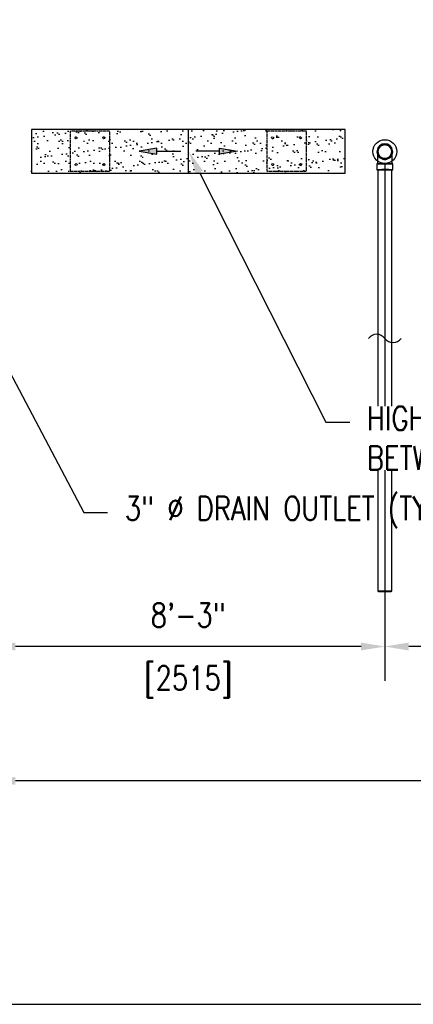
# Model space of a CAD drawing. Header units: inches. Extents: x -1118 to 4898, y -2233 to -529.
# Tile 101 of 124: x 271 to 370, y -927 to -679. Entities that reach past the tile are written whole.
import ezdxf
from ezdxf import colors
from ezdxf.entities.mleader import LeaderData, LeaderLine
from ezdxf.enums import TextEntityAlignment as Align
from ezdxf.math import Vec2, Vec3

# ---------------------------------------------------------------- set-up
doc = ezdxf.new("R2010")
doc.units = ezdxf.units.IN
doc.header["$MEASUREMENT"] = 0
doc.linetypes.add('Dash', pattern=[0.25, 0.125, -0.125])
doc.layers.get('0').update_dxf_attribs({"color": 241})
for name, color, linetype in [('A-FLOR-PATT', 8, 'Continuous'), ('A-FLOR-SLOPE', 172, 'Continuous'), ('P-DRNS-PIPE', 3, 'Dash'), ('S-ANNO-DIMS', 1, 'Continuous'), ('S-ANNO-NOTE', 2, 'Continuous'), ('S-ANNO-SYMB', 2, 'Continuous'), ('S-ANNO-SYMB A', 2, 'Continuous'), ('S-DOOR-SOLE', 131, 'Dash'), ('S-DOOR-TRNCH', 173, 'Continuous')]:
    doc.layers.add(name, color=color, linetype=linetype)
doc.layers.add('P-PIPE', color=9, linetype='Continuous', plot=False)
doc.styles.add('Annotative', font='romans.shx', dxfattribs={"width": 0.8, "height": 0.125})
doc.styles.add('Arial', font='romans.shx', dxfattribs={"width": 0.8})
doc.dimstyles.new('Annotative', dxfattribs={"dimscale": 0, "dimtxt": 0.125, "dimasz": 0.125, "dimexe": 0.18, "dimexo": 0.0625, "dimgap": 0.09, "dimtad": 1, "dimdec": 3, "dimzin": 3, "dimdsep": 46, "dimlunit": 4, "dimtxsty": 'Annotative', "dimcen": 0.09, "dimclrt": 2, "dimazin": 2, "dimtfac": 1, "dimtdec": 3, "dimtmove": 0, "dimatfit": 0, "dimfxl": 1, "dimtfill": 1, "dimfrac": 2, "dimtolj": 1, "dimtzin": 0, "dimarcsym": 0})

# ---------------------------------------------------------------- blocks, each defined once
blk = doc.blocks.new('*U14')
at = {"linetype": 'Continuous', "lineweight": -3}
blk.add_line((1.125, 0.625), (23.2159, 0.625), dxfattribs=at)
at = {"lineweight": -3, "style": 'Arial'}
blk.add_attdef('DRAWING_AREA_TITLE', text='', height=0.1875, dxfattribs=at).set_placement((1.3743, 0.6339), align=Align.BOTTOM_LEFT)
blk.add_attdef('X#', text='', height=0.1875, dxfattribs=at).set_placement((0.8125, 0.625), align=Align.MIDDLE_CENTER)
blk.add_attdef('SCALE:', text='', height=0.0938, dxfattribs=at).set_placement((1.3743, 0.5606), align=Align.TOP_LEFT)
blk = doc.blocks.new('*D38')
at = {"layer": 'P-PIPE', "color": 0, "lineweight": -2, "transparency": 16777216}
for p, q in [((362.5, -715.6), (362.5, -845.75)), ((461.5, -715.6), (461.5, -845.75)), ((455.5, -837.11), (368.5, -837.11))]:
    blk.add_line(p, q, dxfattribs=at)
at = {"layer": 'P-PIPE', "color": 0, "transparency": 16777216}
for points in [[(368.5, -836.11), (368.5, -838.11), (362.5, -837.11)], [(455.5, -836.11), (455.5, -838.11), (461.5, -837.11)]]:
    blk.add_solid(points, dxfattribs=at)
at = {"layer": 'P-PIPE', "transparency": 16777216, "char_height": 6, "attachment_point": 5, "style": 'Annotative', "bg_fill": 3, "box_fill_scale": 1.25, "bg_fill_color": 256, "bg_fill_true_color": 13158600, "bg_fill_transparency": 0}
for s, insert in [('\\A1;8\'-3"', (412, -829.22)), ('\\A1;[2515]', (412, -846))]:
    blk.add_mtext(s, dxfattribs=dict(at, insert=insert))
blk = doc.blocks.new('*D39')
at = {"layer": 'P-PIPE', "color": 0, "lineweight": -2, "transparency": 16777216}
for p, q in [((263.5, -715.6), (263.5, -845.75)), ((362.5, -715.6), (362.5, -845.75)), ((356.5, -837.11), (269.5, -837.11))]:
    blk.add_line(p, q, dxfattribs=at)
at = {"layer": 'P-PIPE', "color": 0, "transparency": 16777216}
for points in [[(269.5, -836.11), (269.5, -838.11), (263.5, -837.11)], [(356.5, -836.11), (356.5, -838.11), (362.5, -837.11)]]:
    blk.add_solid(points, dxfattribs=at)
at = {"layer": 'P-PIPE', "transparency": 16777216, "char_height": 6, "attachment_point": 5, "style": 'Annotative', "bg_fill": 3, "box_fill_scale": 1.25, "bg_fill_color": 256, "bg_fill_true_color": 13158600, "bg_fill_transparency": 0}
for s, insert in [('\\A1;8\'-3"', (313, -829.22)), ('\\A1;[2515]', (313, -846))]:
    blk.add_mtext(s, dxfattribs=dict(at, insert=insert))
blk = doc.blocks.new('*D46')
at = {"layer": 'S-ANNO-DIMS', "color": 0, "lineweight": -2, "transparency": 16777216}
for p, q in [((263.5, -762.6), (263.5, -879.54)), ((956.5, -762.59), (956.5, -879.54)), ((950.5, -870.9), (269.5, -870.9))]:
    blk.add_line(p, q, dxfattribs=at)
at = {"layer": 'S-ANNO-DIMS', "color": 0, "transparency": 16777216}
for points in [[(269.5, -869.9), (269.5, -871.9), (263.5, -870.9)], [(950.5, -869.9), (950.5, -871.9), (956.5, -870.9)]]:
    blk.add_solid(points, dxfattribs=at)
at = {"layer": 'S-ANNO-DIMS', "color": 2, "lineweight": -3, "transparency": 16777216, "insert": (610.12, -863.01), "char_height": 6, "width": 166.7663, "attachment_point": 5, "style": 'Annotative'}
blk.add_mtext('\\A1;FLOOR DRAINS @ 8\'-3" OC TYP', dxfattribs=at)
blk = doc.blocks.new('TRENCH SOLE PLATE')
at = {"lineweight": -3, "ltscale": 0.25}
blk.add_lwpolyline([(-5, 5), (-5, -5), (5, -5), (5, 5)], close=True, dxfattribs=at)
for centre in [(-3.5, 3.375), (3.5, 3.375), (-3.5, -3.375), (3.5, -3.375)]:
    blk.add_circle(centre, 0.25, dxfattribs=at)
blk = doc.blocks.new('ARROW')
for p, q in [((-0.09375, -0.015625), (-0.09375, 0.015625)), ((-0.09375, 0.015625), (0, 0)), ((0, 0), (-0.09375, -0.015625))]:
    blk.add_line(p, q)
blk.add_lwpolyline([(-0.09375, 0), (-0.21875, 0)])
blk.add_solid([(-0.09375, 0.015625), (0, 0), (-0.09375, -0.015625)])
blk = doc.blocks.new('*D63')
at = {"layer": 'S-ANNO-DIMS', "color": 0, "lineweight": -2, "transparency": 16777216}
for p, q in [((206.02, -628.03), (206.02, -622.39)), ((238.76, -714.49), (238.76, -622.39)), ((200.02, -631.03), (194.02, -631.03)), ((206.02, -631.03), (238.76, -631.03)), ((244.76, -631.03), (297.8, -631.03))]:
    blk.add_line(p, q, dxfattribs=at)
at = {"layer": 'S-ANNO-DIMS', "color": 0, "transparency": 16777216}
for points in [[(200.02, -630.03), (200.02, -632.03), (206.02, -631.03)], [(244.76, -630.03), (244.76, -632.03), (238.76, -631.03)]]:
    blk.add_solid(points, dxfattribs=at)
at = {"layer": 'S-ANNO-DIMS', "color": 2, "transparency": 16777216, "insert": (274.28, -622.13), "char_height": 6, "attachment_point": 5, "style": 'Annotative', "bg_fill": 3, "box_fill_scale": 1.25, "bg_fill_color": 256, "bg_fill_true_color": 13158600, "bg_fill_transparency": 0}
blk.add_mtext('\\A1;2\'-8 3/4"', dxfattribs=at)
blk = doc.blocks.new('*D67')
at = {"layer": 'S-ANNO-DIMS', "color": 0, "lineweight": -2, "transparency": 16777216}
for p, q in [((238.75, -714.49), (238.75, -588.39)), ((535.76, -714.49), (535.76, -588.39)), ((529.76, -597.03), (244.75, -597.03))]:
    blk.add_line(p, q, dxfattribs=at)
at = {"layer": 'S-ANNO-DIMS', "color": 0, "transparency": 16777216}
for points in [[(244.75, -596.03), (244.75, -598.03), (238.75, -597.03)], [(529.76, -596.03), (529.76, -598.03), (535.76, -597.03)]]:
    blk.add_solid(points, dxfattribs=at)
at = {"layer": 'S-ANNO-DIMS', "color": 2, "transparency": 16777216, "insert": (387.25, -588.13), "char_height": 6, "attachment_point": 5, "style": 'Annotative', "bg_fill": 3, "box_fill_scale": 1.25, "bg_fill_color": 256, "bg_fill_true_color": 13158600, "bg_fill_transparency": 0}
blk.add_mtext('\\A1;SOLE PLATES @ 4\'-1 1/2" OC TYP', dxfattribs=at)
blk = doc.blocks.new('_DotSmall')
at = {"color": 0, "linetype": 'ByBlock', "const_width": 0.5}
blk.add_lwpolyline([(-0.0625, 0, 1), (0.0625, 0, 1)], format="xyb", close=True, dxfattribs=at)

msp = doc.modelspace()

# ---------------------------------------------------------------- linework, layer by layer
at = {"layer": 'P-PIPE'}
for p, q in [((360.5186, -715.6583), (360.5186, -717.1583)), ((364.4766, -717.1583), (364.4766, -715.6583)), ((360.7476, -717.1583), (360.7476, -823.2221)), ((364.2476, -823.2221), (364.2476, -717.1583))]:
    msp.add_line(p, q, dxfattribs=at)
at = {"layer": 'P-PIPE', "flags": 128}
for points in [[(360.7476, -712.5955), (360.749, -712.5255), (360.7532, -712.4557), (360.7602, -712.386), (360.7699, -712.3167), (360.7825, -712.2478), (360.7977, -712.1795), (360.8157, -712.1119), (360.8364, -712.045), (360.8598, -711.979), (360.8857, -711.914), (360.9143, -711.8501), (360.9453, -711.7874), (360.9789, -711.726), (361.0149, -711.6659), (361.0532, -711.6074), (361.0939, -711.5504), (361.1368, -711.4951), (361.1819, -711.4416), (361.2291, -711.3899), (361.2783, -711.3401), (361.3295, -711.2924), (361.3826, -711.2467), (361.4374, -711.2032), (361.4939, -711.1619), (361.552, -711.1229), (361.6117, -711.0863), (361.6727, -711.0521), (361.7351, -711.0203), (361.7987, -710.9911), (361.8634, -710.9644), (361.9292, -710.9404), (361.9958, -710.919), (362.0633, -710.9003), (362.1314, -710.8843), (362.2001, -710.871), (362.2693, -710.8605), (362.3389, -710.8527), (362.4087, -710.8478), (362.4787, -710.8456), (362.4976, -710.8455)], [(362.4976, -710.8455), (362.5676, -710.8469), (362.6374, -710.8511), (362.7071, -710.8581), (362.7764, -710.8679), (362.8452, -710.8804), (362.9135, -710.8957), (362.9812, -710.9137), (363.0481, -710.9344), (363.1141, -710.9577), (363.1791, -710.9837), (363.243, -711.0122), (363.3057, -711.0433), (363.3671, -711.0768), (363.4271, -711.1128), (363.4857, -711.1512), (363.5427, -711.1918), (363.598, -711.2348), (363.6515, -711.2799), (363.7032, -711.3271), (363.7529, -711.3763), (363.8007, -711.4275), (363.8464, -711.4805), (363.8899, -711.5353), (363.9312, -711.5919), (363.9701, -711.65), (364.0068, -711.7096), (364.041, -711.7707), (364.0727, -711.8331), (364.102, -711.8967), (364.1286, -711.9614), (364.1527, -712.0271), (364.1741, -712.0938), (364.1928, -712.1612), (364.2088, -712.2293), (364.2221, -712.2981), (364.2326, -712.3673), (364.2404, -712.4368), (364.2453, -712.5067), (364.2475, -712.5766), (364.2476, -712.5955)], [(362.4976, -714.3455), (362.4276, -714.3441), (362.3577, -714.3399), (362.2881, -714.3329), (362.2188, -714.3232), (362.1499, -714.3106), (362.0816, -714.2954), (362.0139, -714.2774), (361.9471, -714.2567), (361.8811, -714.2333), (361.8161, -714.2074), (361.7522, -714.1788), (361.6895, -714.1478), (361.628, -714.1142), (361.568, -714.0782), (361.5094, -714.0399), (361.4525, -713.9992), (361.3972, -713.9563), (361.3436, -713.9112), (361.292, -713.864), (361.2422, -713.8147), (361.1944, -713.7636), (361.1488, -713.7105), (361.1053, -713.6557), (361.064, -713.5992), (361.025, -713.541), (360.9884, -713.4814), (360.9541, -713.4203), (360.9224, -713.358), (360.8932, -713.2944), (360.8665, -713.2296), (360.8424, -713.1639), (360.821, -713.0973), (360.8023, -713.0298), (360.7863, -712.9617), (360.773, -712.893), (360.7625, -712.8238), (360.7548, -712.7542), (360.7498, -712.6844), (360.7477, -712.6144), (360.7476, -712.5955)], [(360.7476, -714.4557), (360.7476, -714.3432), (360.7476, -714.2328), (360.7476, -714.1248), (360.7476, -714.0193), (360.7476, -713.9165), (360.7476, -713.8165), (360.7476, -713.7195), (360.7476, -713.6256), (360.7476, -713.5351), (360.7476, -713.448), (360.7476, -713.3645), (360.7476, -713.2847), (360.7476, -713.2087), (360.7476, -713.1368), (360.7476, -713.0689), (360.7476, -713.0052), (360.7476, -712.9458), (360.7476, -712.8908), (360.7476, -712.8403), (360.7476, -712.7943), (360.7476, -712.753), (360.7476, -712.7164), (360.7476, -712.6845), (360.7476, -712.6574), (360.7476, -712.6352), (360.7476, -712.6179), (360.7476, -712.6055), (360.7476, -712.598), (360.7476, -712.5955)], [(364.2476, -712.5955), (364.2462, -712.6655), (364.242, -712.7354), (364.235, -712.805), (364.2252, -712.8743), (364.2127, -712.9432), (364.1974, -713.0115), (364.1794, -713.0791), (364.1587, -713.146), (364.1354, -713.212), (364.1094, -713.277), (364.0809, -713.3409), (364.0498, -713.4036), (364.0163, -713.4651), (363.9803, -713.5251), (363.9419, -713.5836), (363.9012, -713.6406), (363.8583, -713.6959), (363.8132, -713.7494), (363.766, -713.8011), (363.7168, -713.8509), (363.6656, -713.8986), (363.6126, -713.9443), (363.5578, -713.9878), (363.5012, -714.0291), (363.4431, -714.0681), (363.3835, -714.1047), (363.3224, -714.1389), (363.26, -714.1707), (363.1964, -714.1999), (363.1317, -714.2266), (363.066, -714.2506), (362.9993, -714.272), (362.9319, -714.2908), (362.8637, -714.3068), (362.795, -714.3201), (362.7258, -714.3306), (362.6562, -714.3383), (362.5864, -714.3433), (362.5165, -714.3454), (362.4976, -714.3455)], [(364.2476, -712.5955), (364.2476, -712.598), (364.2476, -712.6054), (364.2476, -712.6178), (364.2476, -712.635), (364.2476, -712.6572), (364.2476, -712.6842), (364.2476, -712.716), (364.2476, -712.7526), (364.2476, -712.7939), (364.2476, -712.8398), (364.2476, -712.8903), (364.2476, -712.9453), (364.2476, -713.0046), (364.2476, -713.0683), (364.2476, -713.1361), (364.2476, -713.208), (364.2476, -713.2839), (364.2476, -713.3637), (364.2476, -713.4472), (364.2476, -713.5342), (364.2476, -713.6247), (364.2476, -713.7186), (364.2476, -713.8155), (364.2476, -713.9155), (364.2476, -714.0183), (364.2476, -714.1238), (364.2476, -714.2318), (364.2476, -714.3421), (364.2476, -714.4546), (364.2476, -714.499)], [(360.7476, -715.6583), (360.7476, -715.5346), (360.7476, -715.4111), (360.7476, -715.2881), (360.7476, -715.1657), (360.7476, -715.0441), (360.7476, -714.9236), (360.7476, -714.8043), (360.7476, -714.6864), (360.7476, -714.5702), (360.7476, -714.499)], [(364.2476, -714.499), (364.2476, -714.5691), (364.2476, -714.6853), (364.2476, -714.8032), (364.2476, -714.9225), (364.2476, -715.043), (364.2476, -715.1645), (364.2476, -715.2869), (364.2476, -715.41), (364.2476, -715.5334), (364.2476, -715.6572), (364.2476, -715.6583)]]:
    msp.add_lwpolyline(points, dxfattribs=at)
at = {"layer": 'P-PIPE'}
for radius, start, end in [(1.979, 90, 254.389728), (1.979, 90, 254.389728), (1.75, 0, 180), (1.75, 90, 270), (1.979, 285.610272, 90), (1.979, 285.610272, 90), (1.75, 270, 90), (1.75, 180, 0), (1.979, 255, 270), (1.979, 255, 270), (1.979, 270, 285), (1.979, 270, 285)]:
    msp.add_arc((362.4976, -712.5955), radius, start, end, dxfattribs=at)
for centre, major_axis, start_param, end_param in [((362.4976, -715.6583), (1.979, 0), 1.57079633, 4.71238898), ((362.4976, -715.6583), (-1.979, 0), -0.48583578, 0), ((362.4976, -715.6583), (-1.979, 0), -0.48583578, 0), ((362.4976, -715.6583), (-1.979, 0), -0.48583578, 0), ((362.4976, -715.6583), (-1.979, 0), -0.48583578, 0), ((362.4976, -715.6583), (-1.979, 0), -0.48583578, 0), ((362.4976, -715.6583), (-1.979, 0), -0.48583578, 0), ((362.4976, -715.6583), (-1.979, 0), -0.48583578, 0), ((362.4976, -715.6583), (-1.979, 0), -0.48583578, 0), ((362.4976, -715.6583), (-1.979, 0), 0, 1.57079633), ((362.4976, -715.6583), (-1.979, 0), 0, 1.57079633), ((362.4976, -715.6583), (-1.979, 0), 0, 1.57079633), ((362.4976, -715.6583), (-1.979, 0), 0, 1.57079633), ((362.4976, -715.6583), (-1.979, 0), 0, 1.57079633), ((362.4976, -715.6583), (-1.979, 0), 0, 1.57079633), ((362.4976, -715.6583), (-1.979, 0), 0, 1.57079633), ((362.4976, -715.6583), (-1.979, 0), 0, 1.57079633), ((362.4976, -715.6583), (1.75, 0), 1.57079633, 4.71238898), ((362.4976, -715.6583), (1.75, 0), 1.57079633, 4.71238898), ((362.4976, -715.6583), (1.75, 0), 1.57079633, 4.71238898), ((362.4976, -715.6583), (1.75, 0), 1.57079633, 4.71238898), ((362.4976, -715.6583), (1.75, 0), 1.57079633, 4.71238898), ((362.4976, -715.6583), (1.75, 0), 1.57079633, 4.71238898), ((362.4976, -715.6583), (1.75, 0), 1.57079633, 4.71238898), ((362.4976, -715.6583), (1.75, 0), 1.57079633, 4.71238898), ((362.4976, -715.6583), (1.75, 0), 1.57079633, 4.71238898), ((362.4976, -715.6583), (1.75, 0), 1.57079633, 4.71238898), ((362.4976, -715.6583), (1.75, 0), 1.57079633, 4.71238898), ((362.4976, -715.6583), (1.75, 0), 1.57079633, 4.71238898), ((362.4976, -715.6583), (1.75, 0), 1.57079633, 4.71238898), ((362.4976, -715.6583), (1.75, 0), 1.57079633, 4.71238898), ((362.4976, -715.6583), (1.75, 0), 1.57079633, 4.71238898), ((362.4976, -715.6583), (1.75, 0), 1.57079633, 4.71238898), ((362.4976, -715.6583), (1.75, 0), 1.57079633, 4.71238898), ((362.4976, -715.6583), (1.75, 0), 1.57079633, 4.71238898), ((362.4976, -715.6583), (1.75, 0), 1.57079633, 4.71238898), ((362.4976, -715.6583), (1.75, 0), 1.57079633, 4.71238898), ((362.4976, -715.6583), (1.75, 0), 1.57079633, 4.71238898), ((362.4976, -715.6583), (1.75, 0), 1.57079633, 4.71238898), ((362.4976, -715.6583), (1.75, 0), 1.57079633, 4.71238898), ((362.4976, -715.6583), (1.75, 0), 1.57079633, 4.71238898), ((362.4976, -715.6583), (1.75, 0), 1.57079633, 4.71238898), ((362.4976, -715.6583), (1.75, 0), 1.57079633, 4.71238898), ((362.4976, -715.6583), (1.75, 0), 1.57079633, 4.71238898), ((362.4976, -715.6583), (1.75, 0), 1.57079633, 4.71238898), ((362.4976, -715.6583), (-1.979, 0), -1.57079633, -0.48583578), ((362.4976, -715.6583), (-1.979, 0), -1.57079633, -0.48583578), ((362.4976, -715.6583), (-1.979, 0), -1.57079633, -0.48583578), ((362.4976, -715.6583), (-1.979, 0), -1.57079633, -0.48583578), ((362.4976, -715.6583), (-1.979, 0), -1.57079633, -0.48583578), ((362.4976, -715.6583), (-1.979, 0), -1.57079633, -0.48583578), ((362.4976, -715.6583), (-1.979, 0), -1.57079633, -0.48583578), ((362.4976, -715.6583), (-1.979, 0), -1.57079633, -0.48583578), ((362.4976, -715.6583), (1.75, 0), 1.57079633, 3.14159265), ((362.4976, -715.6583), (1.75, 0), 1.57079633, 3.14159265), ((362.4976, -715.6583), (1.75, 0), 1.57079633, 3.14159265), ((362.4976, -715.6583), (1.75, 0), 1.57079633, 3.14159265), ((362.4976, -715.6583), (1.75, 0), 1.57079633, 3.14159265), ((362.4976, -715.6583), (1.75, 0), 1.57079633, 3.14159265), ((362.4976, -715.6583), (1.75, 0), 1.57079633, 3.14159265), ((362.4976, -715.6583), (1.75, 0), 1.57079633, 3.14159265), ((362.4976, -715.6583), (1.75, 0), 1.57079633, 4.71238898), ((362.4976, -715.6583), (1.75, 0), 3.14159265, 4.71238898), ((362.4976, -715.6583), (1.75, 0), 3.14159265, 4.71238898), ((362.4976, -715.6583), (1.75, 0), 3.14159265, 4.71238898), ((362.4976, -715.6583), (1.75, 0), 3.14159265, 4.71238898), ((362.4976, -715.6583), (1.75, 0), 3.14159265, 4.71238898), ((362.4976, -715.6583), (1.75, 0), 3.14159265, 4.71238898), ((362.4976, -715.6583), (1.75, 0), 3.14159265, 4.71238898), ((362.4976, -715.6583), (1.75, 0), 3.14159265, 4.71238898), ((362.4976, -715.6583), (-1.979, 0), 3.62742843, 4.71238898), ((362.4976, -715.6583), (-1.979, 0), 3.62742843, 4.71238898), ((362.4976, -715.6583), (-1.979, 0), 3.62742843, 4.71238898), ((362.4976, -715.6583), (-1.979, 0), 3.62742843, 4.71238898), ((362.4976, -715.6583), (-1.979, 0), 3.62742843, 4.71238898), ((362.4976, -715.6583), (-1.979, 0), 3.62742843, 4.71238898), ((362.4976, -715.6583), (-1.979, 0), 3.62742843, 4.71238898), ((362.4976, -715.6583), (-1.979, 0), 3.62742843, 4.71238898), ((362.4976, -715.6583), (1.979, 0), 4.71238898, 7.85398163), ((362.4976, -715.6583), (1.75, 0), 4.71238898, 7.85398163), ((362.4976, -715.6583), (1.75, 0), 4.71238898, 7.85398163), ((362.4976, -715.6583), (1.75, 0), 4.71238898, 7.85398163), ((362.4976, -715.6583), (1.75, 0), 4.71238898, 7.85398163), ((362.4976, -715.6583), (1.75, 0), 4.71238898, 7.85398163), ((362.4976, -715.6583), (1.75, 0), 4.71238898, 7.85398163), ((362.4976, -715.6583), (1.75, 0), 4.71238898, 7.85398163), ((362.4976, -715.6583), (1.75, 0), 4.71238898, 7.85398163), ((362.4976, -715.6583), (1.75, 0), 4.71238898, 7.85398163), ((362.4976, -715.6583), (1.75, 0), 4.71238898, 7.85398163), ((362.4976, -715.6583), (1.75, 0), 4.71238898, 7.85398163), ((362.4976, -715.6583), (1.75, 0), 4.71238898, 7.85398163), ((362.4976, -715.6583), (1.75, 0), 4.71238898, 7.85398163), ((362.4976, -715.6583), (1.75, 0), 4.71238898, 7.85398163), ((362.4976, -715.6583), (1.75, 0), 4.71238898, 7.85398163), ((362.4976, -715.6583), (1.75, 0), 4.71238898, 7.85398163), ((362.4976, -715.6583), (1.75, 0), 4.71238898, 7.85398163), ((362.4976, -715.6583), (1.75, 0), 4.71238898, 7.85398163), ((362.4976, -715.6583), (1.75, 0), 4.71238898, 7.85398163), ((362.4976, -715.6583), (1.75, 0), 4.71238898, 7.85398163), ((362.4976, -715.6583), (1.75, 0), 4.71238898, 7.85398163), ((362.4976, -715.6583), (1.75, 0), 4.71238898, 7.85398163), ((362.4976, -715.6583), (1.75, 0), 4.71238898, 7.85398163), ((362.4976, -715.6583), (1.75, 0), 4.71238898, 7.85398163), ((362.4976, -715.6583), (1.75, 0), 4.71238898, 7.85398163), ((362.4976, -715.6583), (1.75, 0), 4.71238898, 7.85398163), ((362.4976, -715.6583), (1.75, 0), 4.71238898, 7.85398163), ((362.4976, -715.6583), (1.75, 0), 4.71238898, 7.85398163), ((362.4976, -715.6583), (1.75, 0), 4.71238898, 7.85398163), ((362.4976, -715.6583), (1.75, 0), 4.71238898, 7.85398163), ((362.4976, -715.6583), (1.75, 0), 4.71238898, 7.85398163), ((362.4976, -715.6583), (1.75, 0), 4.71238898, 7.85398163), ((362.4976, -715.6583), (1.75, 0), 4.71238898, 7.85398163), ((362.4976, -715.6583), (1.75, 0), 4.71238898, 7.85398163), ((362.4976, -715.6583), (1.75, 0), 4.71238898, 7.85398163), ((362.4976, -715.6583), (1.75, 0), 4.71238898, 7.85398163), ((362.4976, -715.6583), (1.75, 0), 4.71238898, 7.85398163), ((362.4976, -715.6583), (-1.979, 0), 1.57079633, 3.62742843), ((362.4976, -715.6583), (-1.979, 0), 1.57079633, 3.62742843), ((362.4976, -715.6583), (-1.979, 0), 1.57079633, 3.62742843), ((362.4976, -715.6583), (-1.979, 0), 1.57079633, 3.62742843), ((362.4976, -715.6583), (-1.979, 0), 1.57079633, 3.62742843), ((362.4976, -715.6583), (-1.979, 0), 1.57079633, 3.62742843), ((362.4976, -715.6583), (-1.979, 0), 1.57079633, 3.62742843), ((362.4976, -715.6583), (-1.979, 0), 1.57079633, 3.62742843), ((362.4976, -717.1583), (-1.979, 0), -1.57079633, 0), ((362.4976, -717.1583), (-1.979, 0), -1.57079633, 0), ((362.4976, -717.1583), (-1.979, 0), -1.57079633, 0), ((362.4976, -717.1583), (-1.979, 0), -1.57079633, 0), ((362.4976, -717.1583), (-1.979, 0), -1.57079633, 0), ((362.4976, -717.1583), (-1.979, 0), -1.57079633, 0), ((362.4976, -717.1583), (-1.979, 0), -1.57079633, 0), ((362.4976, -717.1583), (-1.979, 0), -1.57079633, 0), ((362.4976, -717.1583), (1.979, 0), 1.57079633, 4.71238898), ((362.4976, -717.1583), (-1.979, 0), 0, 0.48583578), ((362.4976, -717.1583), (-1.979, 0), 0, 1.57079633), ((362.4976, -717.1583), (-1.979, 0), 0, 1.57079633), ((362.4976, -717.1583), (-1.979, 0), 0, 1.57079633), ((362.4976, -717.1583), (-1.979, 0), 0, 0.48583578), ((362.4976, -717.1583), (-1.979, 0), 0, 1.57079633), ((362.4976, -717.1583), (-1.979, 0), 0, 1.57079633), ((362.4976, -717.1583), (-1.979, 0), 0, 1.57079633), ((362.4976, -717.1583), (1.75, 0), 1.57079633, 3.14159265), ((362.4976, -717.1583), (1.75, 0), 1.57079633, 3.14159265), ((362.4976, -717.1583), (1.75, 0), 1.57079633, 3.14159265), ((362.4976, -717.1583), (1.75, 0), 3.14159265, 4.71238898), ((362.4976, -717.1583), (1.75, 0), 3.14159265, 4.71238898), ((362.4976, -717.1583), (1.75, 0), 3.14159265, 4.71238898), ((362.4976, -717.1583), (-1.979, 0), 0.48583578, 1.57079633), ((362.4976, -717.1583), (-1.979, 0), 0.48583578, 1.57079633), ((362.4976, -717.1583), (-1.979, 0), 2.65575687, 4.71238898), ((362.4976, -717.1583), (-1.979, 0), 1.57079633, 4.71238898), ((362.4976, -717.1583), (-1.979, 0), 1.57079633, 4.71238898), ((362.4976, -717.1583), (-1.979, 0), 1.57079633, 4.71238898), ((362.4976, -717.1583), (-1.979, 0), 2.65575687, 4.71238898), ((362.4976, -717.1583), (-1.979, 0), 1.57079633, 4.71238898), ((362.4976, -717.1583), (-1.979, 0), 1.57079633, 4.71238898), ((362.4976, -717.1583), (-1.979, 0), 1.57079633, 4.71238898), ((362.4976, -717.1583), (1.979, 0), 4.71238898, 7.85398163), ((362.4976, -717.1583), (1.75, 0), 0, 1.57079633), ((362.4976, -717.1583), (1.75, 0), 0, 1.57079633), ((362.4976, -717.1583), (1.75, 0), 0, 1.57079633), ((362.4976, -717.1583), (1.75, 0), 4.71238898, 6.28318531), ((362.4976, -717.1583), (1.75, 0), 4.71238898, 6.28318531), ((362.4976, -717.1583), (1.75, 0), 4.71238898, 6.28318531), ((362.4976, -717.1583), (-1.979, 0), 1.57079633, 2.65575687), ((362.4976, -717.1583), (-1.979, 0), 1.57079633, 2.65575687), ((362.4976, -823.2221), (1.75, 0), 1.57079633, 3.14159265), ((362.4976, -823.2221), (1.75, 0), 3.14159265, 4.71238898), ((362.4976, -823.2221), (1.75, 0), 3.14159265, 4.71238898), ((362.4976, -823.2221), (1.75, 0), 3.14159265, 4.71238898), ((362.4976, -823.2221), (1.75, 0), 0, 1.57079633), ((362.4976, -823.2221), (1.75, 0), 4.71238898, 6.28318531), ((362.4976, -823.2221), (1.75, 0), 4.71238898, 6.28318531), ((362.4976, -823.2221), (1.75, 0), 4.71238898, 6.28318531)]:
    msp.add_ellipse(centre, major_axis=major_axis, ratio=0.0104161, start_param=start_param, end_param=end_param, dxfattribs=at)

# ---------------------------------------------------------------- block references
at = {"layer": 'S-ANNO-SYMB A', "lineweight": -3, "xscale": 47.999999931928, "yscale": 47.999999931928, "zscale": 47.999999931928}
msp.add_blockref('*U14', (30.4731, -957.1194), dxfattribs=at)

# ---------------------------------------------------------------- leaders
at = {"layer": 'S-ANNO-NOTE', "lineweight": -3}
ml = msp.add_multileader_mtext('Standard', dxfattribs=at)
ml.set_content('SOLE\\PPLATES', color=256, style='Annotative')
ml.set_leader_properties(color=1, linetype='ByLayer', lineweight=-1)
ml.build(insert=Vec2(0, 0))
ml.multileader.update_dxf_attribs({"text_right_attachment_type": 3, "dogleg_length": 0.125, "arrow_head_size": 6, "scale": 48})
ctx = ml.context
ctx.base_point, ctx.scale, ctx.char_height, ctx.arrow_head_size, ctx.landing_gap_size, ctx.plane_origin = Vec3(-914.109, -656.8882), 48, 6, 6, 4.32, Vec3(-893.0239, -645.7193)
ctx.right_attachment = 3
notes = []
notes.append((ctx, [(1, (1, 1, 0), (-920.109, -656.8882), (1, 0), 6, [(1, [(-930.2742, -707.4932)], 0, [])])]))
ctx.mtext.insert, ctx.mtext.width, ctx.mtext.flow_direction = Vec3(-909.789, -653.8882), 54.278709, 5
ml = msp.add_multileader_mtext('Standard', dxfattribs=at)
ml.set_content('OUTSIDE EDGE\\POF TRENCH', color=256, style='Annotative')
ml.set_leader_properties(color=1, linetype='ByLayer', lineweight=-1)
ml.build(insert=Vec2(0, 0))
ml.multileader.update_dxf_attribs({"text_right_attachment_type": 3, "dogleg_length": 0.125, "arrow_head_size": 6, "scale": 48})
ctx = ml.context
ctx.base_point, ctx.scale, ctx.char_height, ctx.arrow_head_size, ctx.landing_gap_size, ctx.plane_origin = Vec3(-166.0722, -661.5672), 48, 6, 6, 4.32, Vec3(-167.7061, -497.8651)
ctx.right_attachment = 3
notes.append((ctx, [(1, (1, 1, 0), (-100.2322, -671.5672), (-1, 0), 6, [(1, [(-89.6918, -736.9955), (-69.4269, -747.9957)], 0, [])])]))
ctx.mtext.insert, ctx.mtext.width, ctx.mtext.flow_direction = Vec3(-161.7522, -658.5672), 55.247576, 5
ml = msp.add_multileader_mtext('Standard', dxfattribs=at)
ml.set_content('1:100 SLOPE (TYP)', color=256, style='Annotative')
ml.set_leader_properties(color=1, linetype='ByLayer', lineweight=-1)
ml.build(insert=Vec2(0, 0))
ml.multileader.update_dxf_attribs({"text_right_attachment_type": 3, "dogleg_length": 0.125, "arrow_head_size": 6, "scale": 48})
ctx = ml.context
ctx.base_point, ctx.scale, ctx.char_height, ctx.arrow_head_size, ctx.landing_gap_size, ctx.plane_origin = Vec3(-492.4816, -827.6774), 48, 6, 6, 4.32, Vec3(-465.3879, -788.5193)
ctx.right_attachment = 3
notes.append((ctx, [(1, (1, 1, 0), (-498.4816, -827.6774), (1, 0), 6, [(1, [(-506.2293, -742.4999), (-515.9742, -742.4999)], 0, [])])]))
ctx.mtext.insert, ctx.mtext.width, ctx.mtext.flow_direction = Vec3(-488.1616, -823.6774), 74.625012, 5
ml = msp.add_multileader_mtext('Standard', dxfattribs=at)
ml.set_content('3"%%C DRAIN OUTLET (TYP)', color=256, style='Annotative')
ml.set_leader_properties(color=1, linetype='ByLayer', lineweight=-1)
ml.build(insert=Vec2(0, 0))
ml.multileader.update_dxf_attribs({"text_right_attachment_type": 3, "dogleg_length": 0.125, "arrow_head_size": 6, "scale": 48})
ctx = ml.context
ctx.base_point, ctx.scale, ctx.char_height, ctx.arrow_head_size, ctx.landing_gap_size, ctx.plane_origin = Vec3(-821.7947, -761.9204), 48, 6, 6, 4.32, Vec3(-800.7096, -750.7515)
ctx.right_attachment = 3
notes.append((ctx, [(1, (1, 1, 0), (-827.7947, -761.9204), (1, 0), 6, [(1, [(-857.602, -744.3767)], 0, [])])]))
ctx.mtext.insert, ctx.mtext.width, ctx.mtext.flow_direction = Vec3(-817.4747, -757.9204), 54.278709, 5
for ctx, leaders in notes:
    for number, flags, end, landing, length, lines in leaders:
        leader = LeaderData()
        leader.index, (leader.has_last_leader_line, leader.has_dogleg_vector, leader.attachment_direction) = number, flags
        leader.last_leader_point, leader.dogleg_vector, leader.dogleg_length = Vec3(end), Vec3(landing), length
        for number, points, colour, breaks in lines:
            line = LeaderLine()
            line.index, line.vertices, line.color, line.breaks = number, Vec3.list(points), colors.encode_raw_color(colour), breaks
            leader.lines.append(line)
        ctx.leaders.append(leader)

# ---------------------------------------------------------------- next in the draw order: dimensions: what is measured, and where the dimension line sits
at = {"layer": 'P-PIPE'}
dim = msp.add_linear_dim(base=(362.4976, -837.1124), p1=(461.4976, -712.5965), p2=(362.4976, -712.5965), angle=180, dimstyle='Annotative', override={"dimpost": '\\X', "dimclrt": 256}, dxfattribs=at)
dim.commit()
dim.dimension.update_dxf_attribs({"geometry": '*D38', "text_midpoint": (411.9976, -837.1124)})

# ---------------------------------------------------------------- next in the draw order: dimensions: what is measured, and where the dimension line sits
dim = msp.add_linear_dim(base=(263.4976, -837.1124), p1=(362.4976, -712.5965), p2=(263.4976, -712.5965), angle=180, dimstyle='Annotative', override={"dimpost": '\\X', "dimclrt": 256}, dxfattribs=at)
dim.commit()
dim.dimension.update_dxf_attribs({"geometry": '*D39', "text_midpoint": (312.9976, -837.1124)})

# ---------------------------------------------------------------- next in the draw order: hatches: boundary and pattern name
at = {"layer": 'A-FLOR-PATT'}
h = msp.add_hatch(dxfattribs=at)
h.set_pattern_fill('AR-SAND', color=256, scale=2)
h.set_pattern_definition([(37.5, (-594.125, -0.0024), (-0.125987, 3.8536475), [0, -3.04, 0, -3.4, 0, -3.25]), (7.5, (-594.125, -0.0024), (3.539553, 5.644292), [0, -1.64, 0, -2.74, 0, -1.05]), (327.5, (-596.585, -0.0024), (6.228284, 0.011318), [0, -1, 0, -3.6, 0, -4.7]), (317.5, (-596.585, -0.0024), (6.012253, 1.75535), [0, -0.5, 0, -2.36, 0, -2.7])])
h.paths.add_polyline_path([(352.4976, -706.9956), (273.4976, -706.9956), (273.4976, -717.9956), (352.4976, -717.9956)])

# ---------------------------------------------------------------- next in the draw order: linework, layer by layer
at = {"layer": 'A-FLOR-SLOPE', "lineweight": -3}
msp.add_line((312.9976, -706.9956), (312.9976, -717.9956), dxfattribs=at)
at = {"layer": 'P-DRNS-PIPE', "lineweight": -3}
msp.add_line((362.4976, -715.5955), (362.4976, -759.5955), dxfattribs=at)
at = {"layer": 'P-DRNS-PIPE', "linetype": 'Continuous', "lineweight": -3}
msp.add_circle((362.4976, -712.5955), 3, dxfattribs=at)
for centre, start, end in [((360.4351, -761.1424), 36.869898, 143.130102), ((364.5601, -758.0486), 216.869898, 323.130102)]:
    msp.add_arc(centre, 2.5781, start, end, dxfattribs=at)
at = {"layer": 'S-DOOR-TRNCH', "lineweight": -3}
msp.add_lwpolyline([(352.4976, -706.9956), (273.4976, -706.9956), (273.4976, -717.9956), (352.4976, -717.9956)], close=True, dxfattribs=at)

# ---------------------------------------------------------------- next in the draw order: block references
at = {"layer": 'S-ANNO-SYMB', "xscale": -48, "yscale": 48, "zscale": 48, "rotation": 359.9999999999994}
msp.add_blockref('ARROW', (300.6251, -712.4956), dxfattribs=at)
at = {"layer": 'S-ANNO-SYMB', "xscale": 48, "yscale": 48, "zscale": 48}
msp.add_blockref('ARROW', (325.37, -712.4956), dxfattribs=at)
at = {"layer": 'S-DOOR-SOLE'}
for p in [(288.2476, -712.4922), (337.7476, -712.4922)]:
    msp.add_blockref('TRENCH SOLE PLATE', p, dxfattribs=at)

# ---------------------------------------------------------------- next in the draw order: dimensions: what is measured, and where the dimension line sits
at = {"layer": 'S-ANNO-DIMS', "lineweight": -3}
dim = msp.add_linear_dim(base=(263.4976, -870.905), p1=(956.4976, -759.5931), p2=(263.4976, -759.5955), angle=180, text='FLOOR DRAINS @ 8\'-3" OC TYP', dimstyle='Annotative', override={"dimpost": '\\X', "dimtfill": 0}, dxfattribs=at)
dim.commit()
dim.dimension.update_dxf_attribs({"geometry": '*D46', "text_midpoint": (610.1226, -870.905), "dimtype": 160})

# ---------------------------------------------------------------- next in the draw order: leaders
at = {"layer": 'S-ANNO-NOTE', "lineweight": -3}
ml = msp.add_multileader_mtext('Standard', dxfattribs=at)
ml.set_content('SOLE\\PPLATES', color=256, style='Annotative')
ml.set_leader_properties(color=1, linetype='ByLayer', lineweight=-1)
ml.build(insert=Vec2(0, 0))
ml.multileader.update_dxf_attribs({"text_right_attachment_type": 3, "dogleg_length": 0.125, "arrow_head_size": 6, "scale": 48})
ctx = ml.context
ctx.base_point, ctx.scale, ctx.char_height, ctx.arrow_head_size, ctx.landing_gap_size, ctx.plane_origin = Vec3(106.8582, -779.6996), 48, 6, 6, 4.32, Vec3(104.715, -768.5307)
ctx.right_attachment = 3
notes = []
notes.append((ctx, [(1, (1, 1, 0), (100.8582, -779.6996), (1, 0), 6, [(0, [(75.0105, -747.4999), (123.0105, -747.4999)], 0, [])])]))
ctx.mtext.insert, ctx.mtext.width, ctx.mtext.flow_direction = Vec3(111.1782, -776.6996), 54.278709, 5
ml = msp.add_multileader_mtext('Standard', dxfattribs=at)
ml.set_content('3" %%C DRAIN OUTLET (TYP)', color=256, style='Annotative')
ml.set_leader_properties(color=1, linetype='ByLayer', lineweight=-1)
ml.build(insert=Vec2(0, 0))
ml.multileader.update_dxf_attribs({"text_right_attachment_type": 3, "dogleg_length": 0.125, "arrow_head_size": 6, "scale": 48})
ctx = ml.context
ctx.base_point, ctx.scale, ctx.char_height, ctx.arrow_head_size, ctx.landing_gap_size, ctx.plane_origin = Vec3(292.7069, -803.3529), 48, 6, 6, 4.32, Vec3(320.5149, -765.9703)
ctx.right_attachment = 3
notes.append((ctx, [(1, (1, 1, 0), (286.7069, -803.3529), (1, 0), 6, [(1, [(263.6226, -759.5955)], 0, [])])]))
ctx.mtext.insert, ctx.mtext.width, ctx.mtext.flow_direction = Vec3(297.0269, -799.3529), 54.278709, 5
for ctx, leaders in notes:
    for number, flags, end, landing, length, lines in leaders:
        leader = LeaderData()
        leader.index, (leader.has_last_leader_line, leader.has_dogleg_vector, leader.attachment_direction) = number, flags
        leader.last_leader_point, leader.dogleg_vector, leader.dogleg_length = Vec3(end), Vec3(landing), length
        for number, points, colour, breaks in lines:
            line = LeaderLine()
            line.index, line.vertices, line.color, line.breaks = number, Vec3.list(points), colors.encode_raw_color(colour), breaks
            leader.lines.append(line)
        ctx.leaders.append(leader)

# ---------------------------------------------------------------- next in the draw order: dimensions: what is measured, and where the dimension line sits
at = {"layer": 'S-ANNO-DIMS'}
dim = msp.add_linear_dim(base=(238.7604, -631.0254), p1=(206.0167, -631.0254), p2=(238.7604, -717.4922), angle=0, dimstyle='Annotative', override={"dimpost": '\\X'}, dxfattribs=at)
dim.commit()
dim.dimension.update_dxf_attribs({"geometry": '*D63', "text_midpoint": (274.2804, -622.134)})

# ---------------------------------------------------------------- next in the draw order: dimensions: what is measured, and where the dimension line sits
dim = msp.add_linear_dim(base=(238.7476, -597.0254), p1=(535.7583, -717.4932), p2=(238.7476, -717.4922), angle=180, text='SOLE PLATES @ 4\'-1 1/2" OC TYP', dimstyle='Annotative', override={"dimpost": '\\X'}, dxfattribs=at)
dim.commit()
dim.dimension.update_dxf_attribs({"geometry": '*D67', "text_midpoint": (387.2529, -588.134)})

# ---------------------------------------------------------------- next in the draw order: leaders
at = {"layer": 'S-ANNO-NOTE', "lineweight": -3}
ml = msp.add_multileader_mtext('Standard', dxfattribs=at)
ml.set_content('GROUT\\PFILL', color=256, style='Annotative')
ml.set_leader_properties(color=1, linetype='ByLayer', lineweight=-1)
ml.set_arrow_properties(name='DOTSMALL')
ml.build(insert=Vec2(0, 0))
ml.multileader.update_dxf_attribs({"text_right_attachment_type": 3, "dogleg_length": 0.125, "arrow_head_size": 6, "scale": 48})
ctx = ml.context
ctx.base_point, ctx.scale, ctx.char_height, ctx.arrow_head_size, ctx.landing_gap_size, ctx.plane_origin = Vec3(-858, -656.4494), 48, 6, 6, 4.32, Vec3(-817.9336, -645.2806)
ctx.right_attachment = 3
notes = []
notes.append((ctx, [(1, (1, 1, 0), (-864, -656.4494), (1, 0), 6, [(1, [(-872.1013, -712.4965)], 0, [])])]))
ctx.mtext.insert, ctx.mtext.width, ctx.mtext.flow_direction = Vec3(-853.68, -653.4494), 54.278709, 5
for ctx, leaders in notes:
    for number, flags, end, landing, length, lines in leaders:
        leader = LeaderData()
        leader.index, (leader.has_last_leader_line, leader.has_dogleg_vector, leader.attachment_direction) = number, flags
        leader.last_leader_point, leader.dogleg_vector, leader.dogleg_length = Vec3(end), Vec3(landing), length
        for number, points, colour, breaks in lines:
            line = LeaderLine()
            line.index, line.vertices, line.color, line.breaks = number, Vec3.list(points), colors.encode_raw_color(colour), breaks
            leader.lines.append(line)
        ctx.leaders.append(leader)

# ---------------------------------------------------------------- next in the draw order: leaders
ml = msp.add_multileader_mtext('Standard', dxfattribs=at)
ml.set_content('HIGH POINT AT MIDPOINT\\PBETWEEN DRAINS, (TYP)', color=256, style='Annotative')
ml.set_leader_properties(color=1, linetype='ByLayer', lineweight=-1)
ml.build(insert=Vec2(0, 0))
ml.multileader.update_dxf_attribs({"text_right_attachment_type": 3, "dogleg_length": 0.125, "arrow_head_size": 6, "scale": 48})
ctx = ml.context
ctx.base_point, ctx.scale, ctx.char_height, ctx.arrow_head_size, ctx.landing_gap_size, ctx.plane_origin = Vec3(353.6626, -780.6941), 48, 6, 6, 4.32, Vec3(256.5849, -872.9019)
ctx.right_attachment = 3
notes = []
notes.append((ctx, [(1, (1, 1, 0), (347.6626, -780.6941), (1, 0), 6, [(0, [(313.1226, -712.4956)], 0, [])])]))
ctx.mtext.insert, ctx.mtext.width, ctx.mtext.flow_direction = Vec3(357.9826, -776.6941), 94.581793, 5
ctx.mtext.has_bg_fill, ctx.mtext.bg_color, ctx.mtext.bg_scale_factor, ctx.mtext.bg_transparency, ctx.mtext.use_window_bg_color = 1, -1073741824, 1, 0, 1
for ctx, leaders in notes:
    for number, flags, end, landing, length, lines in leaders:
        leader = LeaderData()
        leader.index, (leader.has_last_leader_line, leader.has_dogleg_vector, leader.attachment_direction) = number, flags
        leader.last_leader_point, leader.dogleg_vector, leader.dogleg_length = Vec3(end), Vec3(landing), length
        for number, points, colour, breaks in lines:
            line = LeaderLine()
            line.index, line.vertices, line.color, line.breaks = number, Vec3.list(points), colors.encode_raw_color(colour), breaks
            leader.lines.append(line)
        ctx.leaders.append(leader)

doc.saveas('drawing.dxf')
